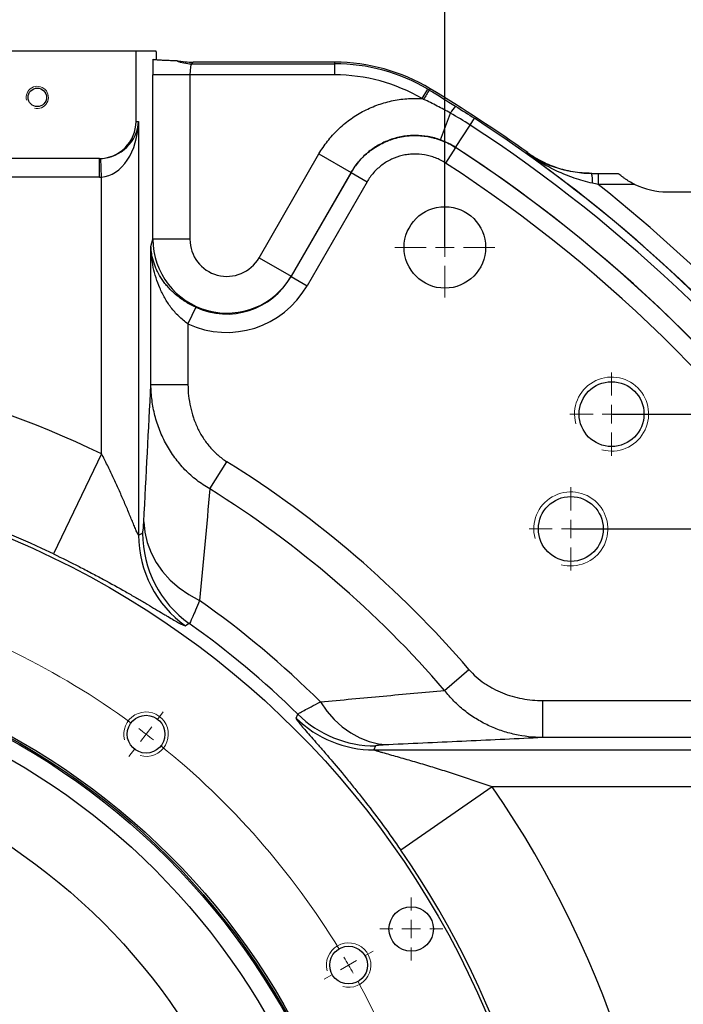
# Model space of a CAD drawing. Header units: millimetres. Extents: x -1 to 10933, y 0 to 7722.
# Tile 118 of 122: x 8247 to 8712, y 6018 to 6709. Entities that reach past the tile are written whole.
import ezdxf

# ---------------------------------------------------------------- set-up
doc = ezdxf.new("R2010")
doc.units = ezdxf.units.MM
doc.header["$LTSCALE"] = 13
doc.header["$PDSIZE"] = -1
doc.dimstyles.new('副本 efort-st-2', dxfattribs={"dimtxt": 100, "dimasz": 50, "dimexe": 1.25, "dimexo": 0.625, "dimtad": 1, "dimdec": 0, "dimlfac": 0.38492, "dimdsep": 46, "dimtxsty": 'Standard', "dimcen": 2.5, "dimclrd": 3, "dimclre": 3, "dimadec": 0, "dimazin": 0, "dimtfac": 1, "dimtmove": 0, "dimatfit": 3, "dimfxl": 1, "dimarcsym": 0})

# ---------------------------------------------------------------- blocks, each defined once
blk = doc.blocks.new('SW_CENTERMARKSYMBOL_10')
at = {"color": 0, "linetype": 'Continuous', "lineweight": 18}
for p, q in [((822.73, 724.89), (826.85, 730.25)), ((814.82, 714.58), (818.78, 719.73)), ((814.82, 714.58), (810.86, 709.42)), ((806.91, 704.26), (802.79, 698.9)), ((968.22, 559), (974.07, 562.38)), ((956.96, 552.5), (962.59, 555.75)), ((945.7, 546), (939.85, 542.62)), ((956.96, 552.5), (951.33, 549.25))]:
    blk.add_line(p, q, dxfattribs=at)
for start, end in [(53.84814, 73.65186), (52.5, 53.17407), (51.82593, 52.5), (31.34814, 51.15186), (30, 30.67407), (29.32593, 30), (8.84814, 28.65186)]:
    blk.add_arc((478.48, 276.25), 552.5, start, end, dxfattribs=at)
blk = doc.blocks.new('SW_CENTERMARKSYMBOL_11')
at = {"color": 0, "linetype": 'Continuous', "lineweight": 18}
for p, q in [((0, 13), (0, 22.1)), ((-13, 0), (-22.1, 0)), ((0, 0), (-6.5, 0)), ((0, 0), (0, 6.5)), ((0, 0), (0, -6.5)), ((0, 0), (6.5, 0)), ((13, 0), (22.1, 0)), ((0, -13), (0, -22.1))]:
    blk.add_line(p, q, dxfattribs=at)
blk = doc.blocks.new('SW_CENTERMARKSYMBOL_14')
at = {"color": 0, "linetype": 'Continuous', "lineweight": 18}
for p, q in [((0, 13), (0, 29.25)), ((-13, 0), (-29.25, 0)), ((0, 0), (-6.5, 0)), ((0, 0), (0, 6.5)), ((0, 0), (0, -6.5)), ((0, 0), (6.5, 0)), ((13, 0), (29.25, 0)), ((0, -13), (0, -29.25))]:
    blk.add_line(p, q, dxfattribs=at)
blk = doc.blocks.new('SW_CENTERMARKSYMBOL_15')
at = {"color": 0, "linetype": 'Continuous', "lineweight": 18}
for p, q in [((0, 13), (0, 29.25)), ((-13, 0), (-29.25, 0)), ((0, 0), (-6.5, 0)), ((0, 0), (0, 6.5)), ((0, 0), (0, -6.5)), ((0, 0), (6.5, 0)), ((13, 0), (29.25, 0)), ((0, -13), (0, -29.25))]:
    blk.add_line(p, q, dxfattribs=at)
blk = doc.blocks.new('SW_CENTERMARKSYMBOL_22')
at = {"color": 0, "linetype": 'Continuous', "lineweight": 18}
for p, q in [((0, 13), (0, 35.1)), ((-13, 0), (-35.1, 0)), ((0, 0), (-6.5, 0)), ((0, 0), (0, 6.5)), ((0, 0), (0, -6.5)), ((0, 0), (6.5, 0)), ((13, 0), (35.1, 0)), ((0, -13), (0, -35.1))]:
    blk.add_line(p, q, dxfattribs=at)
blk = doc.blocks.new('*D164')
at = {"color": 3, "lineweight": -2}
for p, q in [((7998.94, 5769.92), (7998.94, 7330.74)), ((8048.94, 7329.49), (9157.94, 7329.49)), ((9207.94, 6448.23), (9207.94, 7330.74))]:
    blk.add_line(p, q, dxfattribs=at)
at = {"color": 3}
for points in [[(8048.94, 7337.83), (8048.94, 7321.16), (7998.94, 7329.49)], [(9157.94, 7321.16), (9157.94, 7337.83), (9207.94, 7329.49)]]:
    blk.add_solid(points, dxfattribs=at)
at = {"layer": 'Defpoints', "color": 0}
for p in [(9207.94, 7329.49), (9207.94, 6447.6), (7998.94, 5769.29)]:
    blk.add_point(p, dxfattribs=at)
at = {"color": 0, "insert": (8603.44, 7380.12), "char_height": 100, "attachment_point": 5}
blk.add_mtext('465', dxfattribs=at)
blk = doc.blocks.new('*D165')
at = {"color": 3, "lineweight": -2}
for p, q in [((8544.94, 6549.92), (8544.94, 6925.52)), ((8778.94, 6315.92), (8778.94, 6925.52)), ((8728.94, 6924.27), (8594.94, 6924.27))]:
    blk.add_line(p, q, dxfattribs=at)
at = {"color": 3}
for points in [[(8594.94, 6932.6), (8594.94, 6915.93), (8544.94, 6924.27)], [(8728.94, 6915.93), (8728.94, 6932.6), (8778.94, 6924.27)]]:
    blk.add_solid(points, dxfattribs=at)
at = {"layer": 'Defpoints', "color": 0}
for p in [(8544.94, 6924.27), (8544.94, 6549.29), (8778.94, 6315.29)]:
    blk.add_point(p, dxfattribs=at)
at = {"color": 0, "insert": (8644.94, 6974.89), "char_height": 100, "attachment_point": 5}
blk.add_mtext('90', dxfattribs=at)
blk = doc.blocks.new('*D166')
at = {"color": 3, "lineweight": -2}
for p, q in [((7998.94, 5769.92), (7998.94, 6922)), ((8494.94, 6920.75), (8048.94, 6920.75)), ((8544.94, 6549.92), (8544.94, 6922))]:
    blk.add_line(p, q, dxfattribs=at)
at = {"color": 3}
for points in [[(8048.94, 6929.09), (8048.94, 6912.42), (7998.94, 6920.75)], [(8494.94, 6912.42), (8494.94, 6929.09), (8544.94, 6920.75)]]:
    blk.add_solid(points, dxfattribs=at)
at = {"layer": 'Defpoints', "color": 0}
for p in [(7998.94, 6920.75), (8544.94, 6549.29), (7998.94, 5769.29)]:
    blk.add_point(p, dxfattribs=at)
at = {"color": 0, "insert": (8293.09, 6971.38), "char_height": 100, "attachment_point": 5}
blk.add_mtext('210', dxfattribs=at)
blk = doc.blocks.new('*D182')
at = {"color": 3, "lineweight": -2}
for p, q in [((9386.7, 6482.29), (9386.7, 6656.02)), ((8662.56, 6432.29), (9387.95, 6432.29)), ((9386.7, 6351.69), (9386.7, 6432.29)), ((8633.96, 6351.69), (9387.95, 6351.69)), ((9386.7, 6301.69), (9386.7, 6251.69))]:
    blk.add_line(p, q, dxfattribs=at)
at = {"color": 3}
for points in [[(9378.37, 6482.29), (9395.04, 6482.29), (9386.7, 6432.29)], [(9395.04, 6301.69), (9378.37, 6301.69), (9386.7, 6351.69)]]:
    blk.add_solid(points, dxfattribs=at)
at = {"layer": 'Defpoints', "color": 0}
for p in [(8661.94, 6432.29), (9386.7, 6432.29), (8633.34, 6351.69)]:
    blk.add_point(p, dxfattribs=at)
at = {"color": 0, "insert": (9336.08, 6595.34), "char_height": 100, "attachment_point": 5, "rotation": 90}
blk.add_mtext('31', dxfattribs=at)
blk = doc.blocks.new('*D183')
at = {"color": 3, "lineweight": -2}
for p, q in [((8633.96, 6351.69), (9390.15, 6351.69)), ((9388.9, 6301.69), (9388.9, 5819.29)), ((7999.56, 5769.29), (9390.15, 5769.29))]:
    blk.add_line(p, q, dxfattribs=at)
at = {"color": 3}
for points in [[(9397.23, 6301.69), (9380.57, 6301.69), (9388.9, 6351.69)], [(9380.57, 5819.29), (9397.23, 5819.29), (9388.9, 5769.29)]]:
    blk.add_solid(points, dxfattribs=at)
at = {"layer": 'Defpoints', "color": 0}
for p in [(8633.34, 6351.69), (7998.94, 5769.29), (9388.9, 5769.29)]:
    blk.add_point(p, dxfattribs=at)
at = {"color": 0, "insert": (9338.28, 6041.78), "char_height": 100, "attachment_point": 5, "rotation": 90}
blk.add_mtext('224', dxfattribs=at)

msp = doc.modelspace()

# ---------------------------------------------------------------- linework, layer by layer
at = {"color": 7, "linetype": 'Continuous', "lineweight": 25}
for p, q in [((8328.23, 6687.09), (7669.64, 6687.09)), ((8328.23, 6637.69), (8328.23, 6687.09)), ((8342.3, 6687.09), (8328.23, 6687.09)), ((8342.3, 6686.69), (8342.3, 6687.09)), ((8368.29, 6679.29), (8367.19, 6678.19)), ((8367.19, 6678.19), (8467.66, 6678.19)), ((8467.66, 6679.29), (8368.29, 6679.29)), ((8467.66, 6678.19), (8467.66, 6679.29)), ((8467.66, 6670.4), (8467.66, 6678.19)), ((8340.06, 6555.06), (8340.06, 6670.4)), ((8366.05, 6670.4), (8340.06, 6670.4)), ((8366.05, 6670.4), (8366.05, 6555.06)), ((8467.66, 6670.4), (8366.05, 6670.4)), ((8528.97, 6653.73), (8532.92, 6660.45)), ((8534.62, 6660.72), (8534.05, 6659.78)), ((8541.97, 6624.73), (8548.86, 6643.53)), ((8328.23, 6637.69), (8330.01, 6637.69)), ((8330.01, 6637.69), (8330.01, 6347.35)), ((8552.44, 6619.48), (8562.67, 6635.18)), ((8562.67, 6635.18), (8565.74, 6639.9)), ((8414.53, 6542.07), (8456.58, 6614.9)), ((8456.58, 6614.9), (8479.09, 6601.9)), ((8552.46, 6619.4), (8545.37, 6608.52)), ((8552.44, 6619.48), (8552.46, 6619.4)), ((8302.21, 6611.69), (7695.66, 6611.69)), ((8302.67, 6611.69), (8302.21, 6611.69)), ((8302.67, 6598.69), (8302.67, 6611.69)), ((8304.03, 6598.71), (8303.57, 6611.71)), ((8436.99, 6528.9), (8479.1, 6601.84)), ((8479.09, 6601.9), (8437.04, 6529.08)), ((8479.1, 6601.84), (8479.09, 6601.9)), ((8479.1, 6601.84), (8490.35, 6595.34)), ((8652.56, 6601.29), (8652.56, 6593.49)), ((8652.56, 6601.29), (8666.54, 6601.29)), ((8302.67, 6598.69), (7695.21, 6598.69)), ((8304.03, 6404.45), (8304.03, 6598.71)), ((8490.35, 6595.34), (8448.24, 6522.4)), ((8678.27, 6593.49), (8652.56, 6593.49)), ((8700.94, 6588.29), (8849.14, 6588.29)), ((8338.7, 6549.98), (8340.06, 6555.06)), ((8366.05, 6555.06), (8340.06, 6555.06)), ((8338.7, 6452.98), (8338.7, 6549.98)), ((8414.53, 6542.07), (8437.04, 6529.08)), ((8437.04, 6529.08), (8436.99, 6528.9)), ((8436.99, 6528.9), (8448.24, 6522.4)), ((8370.1, 6507.29), (8364.69, 6495.59)), ((8364.69, 6495.59), (8364.69, 6452.98)), ((8338.7, 6452.98), (8364.69, 6452.98)), ((8304.03, 6404.45), (8270.28, 6334.18)), ((8380.04, 6379.79), (8391.96, 6398.89)), ((8330.01, 6347.35), (8332.82, 6348.8)), ((8365.61, 6285.26), (8362.94, 6283.72)), ((8544.78, 6238.34), (8561.86, 6253.01)), ((8613.6, 6205.26), (8613.6, 6231.24)), ((8613.6, 6231.24), (8813.8, 6231.24)), ((8440.51, 6218.9), (8441.74, 6221.62)), ((8496.27, 6199.37), (8495.13, 6196.57)), ((8848.62, 6205.26), (8613.6, 6205.26)), ((8495.13, 6196.57), (8793.38, 6196.57)), ((8578.14, 6170.58), (8514.06, 6126.19)), ((8777.42, 6170.58), (8578.14, 6170.58))]:
    msp.add_line(p, q, dxfattribs=at)
at = {"color": 7, "linetype": 'Continuous', "lineweight": 25, "flags": 128}
for points in [[(8601.29, 6615.78), (8602.01, 6615.8), (8602.67, 6615.82), (8603.05, 6615.84)], [(8333.66, 6356.7), (8334.35, 6349.34), (8336.04, 6342.07), (8338.73, 6335), (8342.36, 6328.21), (8346.9, 6321.79), (8352.29, 6315.83), (8358.46, 6310.4), (8365.32, 6305.58), (8372.78, 6301.43)], [(8457.64, 6230.28), (8462.23, 6223.76), (8467.35, 6217.91), (8472.93, 6212.8), (8478.91, 6208.49), (8485.22, 6205.05), (8491.77, 6202.5), (8498.49, 6200.88), (8505.29, 6200.22)]]:
    msp.add_lwpolyline(points, dxfattribs=at)
at = {"color": 7, "linetype": 'Continuous', "lineweight": 25}
for centre, radius in [((8258.94, 6654.59), 6.5), ((8544.94, 6549.29), 28.6), ((8661.94, 6432.29), 22.75), ((7998.94, 5769.29), 624), ((8633.34, 6351.69), 22.75), ((7998.94, 5769.29), 499.2), ((7998.94, 5769.29), 497.9), ((7998.94, 5769.29), 496.86), ((7998.94, 5769.29), 484.9), ((8335.28, 6207.62), 13.26), ((7998.94, 5769.29), 432.9), ((8521.32, 6070.89), 15.6), ((8477.42, 6045.54), 13.26)]:
    msp.add_circle(centre, radius, dxfattribs=at)
for centre, radius, start, end in [((8367.22, 6704.19), 26, 246.32719, 269.92744), ((8467.66, 6549.29), 130, 58.99728, 90), ((8467.66, 6549.29), 128.9, 59.58245, 90), ((8467.66, 6549.29), 121.11, 59.58245, 90), ((8772.05, 6509.83), 281.3, 147.78675, 149.35125), ((7998.94, 5769.29), 1040, 54.48743, 58.99728), ((8575.66, 6628), 30.97, 138.66688, 149.89771), ((7998.94, 5769.29), 1033.23, 35.08508, 56.93407), ((7998.94, 5769.29), 1038.86, 35.08508, 56.93407), ((7998.94, 5769.29), 1014.49, 35.04786, 56.93407), ((7998.94, 5769.29), 1014.44, 33.06906, 56.93094), ((7998.94, 5769.29), 1038.93, 35.09695, 54.56468), ((7998.94, 5769.29), 1001.45, 33.06906, 56.93094), ((8628.93, 6595.94), 19.68, 355.35624, 15.77269), ((7998.94, 5769.29), 1051.92, 35.09695, 51.58408), ((8700.94, 6640.29), 52, 244.15807, 270), ((7998.94, 5769.29), 704.64, 64.34325, 115.65675), ((7998.94, 5769.29), 626.68, 64.34325, 115.65675), ((7998.94, 5769.29), 742.2, 40.67285, 58.02566), ((7998.94, 5769.29), 719.69, 40.67285, 58.02566), ((8408.07, 6347.41), 78.05, 180.03799, 234.6794), ((8410.87, 6348.86), 78.05, 180.03789, 234.56246), ((7998.94, 5769.29), 650.33, 45.14242, 54.91041), ((7998.94, 5769.29), 632.99, 45.60953, 54.60035), ((8496.31, 6277.42), 78.05, 225.63895, 269.97058), ((8495.17, 6274.62), 78.05, 225.54651, 269.97051), ((7998.94, 5769.29), 704.64, 324.02798, 34.7156), ((7998.94, 5769.29), 626.68, 324.02798, 34.7156)]:
    msp.add_arc(centre, radius, start, end, dxfattribs=at)
at = {"color": 7, "linetype": 'Continuous', "lineweight": 18}
for centre, radius in [((8258.94, 6654.59), 7.8), ((8661.94, 6432.29), 26), ((8633.34, 6351.69), 26), ((8335.28, 6207.62), 15.6), ((8477.42, 6045.54), 15.6)]:
    msp.add_arc(centre, radius, 255, 195, dxfattribs=at)
at = {"color": 7, "linetype": 'Continuous', "lineweight": 25}
for centre, major_axis, ratio, start_param, end_param in [((8342.57, 6686.69), (0, 7.8), 0.034921, 1.570796, 2.40286), ((8341.24, 6670.4), (0, 33.8), 0.034921, 1.237206, 1.570796), ((8355.31, 6692.3), (28.95, -6.83), 0.382382, 4.852887, 5.264989), ((8367.23, 6670.4), (0, 7.8), 0.151323, 0.034907, 1.570796), ((8302.21, 6637.69), (-26.02, 0), 0.999391, 1.570796, 3.141593), ((8304.03, 6637.69), (19, 18.73), 0.948985, 3.942991, 5.478881), ((8304.03, 6637.69), (1.63, 38.98), 0.665613, 3.204319, 4.740209), ((8302.67, 6637.69), (26.03, 0), 0.998783, 4.712389, 4.747296), ((8302.67, 6637.69), (-39.02, 0), 0.999391, 1.570796, 1.605703), ((8392.06, 6555.18), (13.46, 50.23), 0.999959, 1.83486, 4.448326), ((8392.06, 6555.18), (-6.79, -25.34), 0.99102, 4.976452, 7.589918), ((8392.06, 6555.18), (13.64, 50.91), 0.98661, 2.971175, 4.448326), ((8392.06, 6555.18), (-16.98, -63.35), 0.99102, 6.112768, 7.589918)]:
    msp.add_ellipse(centre, major_axis=major_axis, ratio=ratio, start_param=start_param, end_param=end_param, dxfattribs=at)
for points, knots in [([(8340.13, 6681.46), (8340.23, 6681.36), (8340.81, 6681.26), (8342.06, 6681.13), (8342.33, 6681.11), (8342.93, 6681.06), (8343.25, 6681.03), (8344.27, 6680.96), (8345.04, 6680.92), (8346.71, 6680.83), (8347.61, 6680.79), (8349.53, 6680.71), (8350.54, 6680.67), (8352.07, 6680.61), (8352.58, 6680.59), (8353.6, 6680.56), (8354.1, 6680.54), (8355.07, 6680.5), (8355.52, 6680.47), (8356.31, 6680.43), (8356.63, 6680.41), (8356.78, 6680.38)], [0, 0, 0, 0, 0.25, 0.25, 0.3125, 0.3125, 0.375, 0.375, 0.5, 0.5, 0.625, 0.625, 0.75, 0.75, 0.8125, 0.8125, 0.875, 0.875, 0.9375, 0.9375, 1, 1, 1, 1]), ([(8456.58, 6614.9), (8458.39, 6618.02), (8460.39, 6621), (8464.81, 6626.67), (8467.22, 6629.36), (8472.44, 6634.42), (8475.2, 6636.75), (8480.99, 6640.98), (8484.03, 6642.9), (8488.81, 6645.46), (8490.44, 6646.27), (8493.75, 6647.76), (8495.42, 6648.44), (8500.49, 6650.31), (8503.94, 6651.32), (8509.2, 6652.47), (8510.98, 6652.79), (8514.55, 6653.32), (8516.37, 6653.52), (8521.79, 6653.93), (8525.39, 6653.95), (8528.97, 6653.73)], [0, 0, 0, 0, 0.125, 0.125, 0.25, 0.25, 0.375, 0.375, 0.5, 0.5, 0.5625, 0.5625, 0.625, 0.625, 0.75, 0.75, 0.8125, 0.8125, 0.875, 0.875, 1, 1, 1, 1]), ([(8548.86, 6643.53), (8545.79, 6645.26), (8542.68, 6646.92), (8536.4, 6650.15), (8533.24, 6651.71), (8530.05, 6653.22)], [0, 0, 0, 0, 0.5, 0.5, 1, 1, 1, 1]), ([(8541.97, 6624.73), (8540.55, 6625.25), (8539.11, 6625.71), (8536.17, 6626.5), (8534.68, 6626.84), (8530.21, 6627.64), (8527.21, 6627.91), (8522.68, 6627.92), (8521.16, 6627.85), (8518.12, 6627.59), (8516.61, 6627.4), (8512.14, 6626.61), (8509.23, 6625.84), (8504.97, 6624.29), (8503.57, 6623.72), (8500.8, 6622.43), (8499.45, 6621.73), (8495.52, 6619.46), (8493.05, 6617.73), (8489.58, 6614.82), (8488.45, 6613.79), (8486.29, 6611.63), (8485.27, 6610.51), (8482.35, 6607.03), (8480.61, 6604.55), (8479.09, 6601.9)], [0, 0, 0, 0, 0.0625, 0.0625, 0.125, 0.125, 0.25, 0.25, 0.3125, 0.3125, 0.375, 0.375, 0.5, 0.5, 0.5625, 0.5625, 0.625, 0.625, 0.75, 0.75, 0.8125, 0.8125, 0.875, 0.875, 1, 1, 1, 1]), ([(8479.1, 6601.84), (8480.88, 6604.91), (8482.94, 6607.76), (8486.45, 6611.71), (8487.7, 6612.97), (8490.3, 6615.36), (8491.66, 6616.48), (8495.87, 6619.62), (8498.88, 6621.42), (8505.3, 6624.43), (8508.62, 6625.58), (8513.72, 6626.8), (8515.45, 6627.12), (8518.95, 6627.59), (8520.72, 6627.74), (8526, 6627.9), (8529.49, 6627.66), (8533.82, 6626.91), (8534.68, 6626.74), (8536.41, 6626.35), (8537.27, 6626.13), (8539.82, 6625.42), (8541.48, 6624.86), (8546.37, 6622.94), (8549.49, 6621.34), (8552.46, 6619.4)], [0, 0, 0, 0, 0.125, 0.125, 0.1875, 0.1875, 0.25, 0.25, 0.375, 0.375, 0.5, 0.5, 0.5625, 0.5625, 0.625, 0.625, 0.75, 0.75, 0.78125, 0.78125, 0.8125, 0.8125, 0.875, 0.875, 1, 1, 1, 1]), ([(8552.44, 6619.48), (8550.8, 6620.55), (8549.1, 6621.52), (8545.61, 6623.27), (8543.81, 6624.05), (8541.97, 6624.73)], [0, 0, 0, 0, 0.5, 0.5, 1, 1, 1, 1]), ([(8545.37, 6608.52), (8543.14, 6609.97), (8540.8, 6611.17), (8537.14, 6612.61), (8535.89, 6613.03), (8533.34, 6613.75), (8532.04, 6614.04), (8528.14, 6614.71), (8525.52, 6614.9), (8521.57, 6614.77), (8520.24, 6614.66), (8517.61, 6614.31), (8516.32, 6614.07), (8512.49, 6613.15), (8510, 6612.29), (8505.18, 6610.03), (8502.93, 6608.68), (8499.77, 6606.33), (8498.75, 6605.49), (8496.8, 6603.7), (8495.86, 6602.75), (8493.23, 6599.78), (8491.68, 6597.65), (8490.35, 6595.34)], [0, 0, 0, 0, 0.125, 0.125, 0.1875, 0.1875, 0.25, 0.25, 0.375, 0.375, 0.4375, 0.4375, 0.5, 0.5, 0.625, 0.625, 0.75, 0.75, 0.8125, 0.8125, 0.875, 0.875, 1, 1, 1, 1]), ([(8647.86, 6601.29), (8645.61, 6601.29), (8643.4, 6601.39), (8639.03, 6601.75), (8636.86, 6602.02), (8630.54, 6603.06), (8626.53, 6604.05), (8620.73, 6605.92), (8618.83, 6606.62), (8615.11, 6608.13), (8613.28, 6608.95), (8607.93, 6611.58), (8604.54, 6613.56), (8601.29, 6615.78)], [0, 0, 0, 0, 0.125, 0.125, 0.25, 0.25, 0.5, 0.5, 0.625, 0.625, 0.75, 0.75, 1, 1, 1, 1]), ([(8648.54, 6594.35), (8646.34, 6594.82), (8644.18, 6595.36), (8639.9, 6596.57), (8637.79, 6597.25), (8631.55, 6599.42), (8627.53, 6601.07), (8619.69, 6604.72), (8615.86, 6606.73), (8608.42, 6611.03), (8604.81, 6613.33), (8601.29, 6615.78)], [0, 0, 0, 0, 0.125, 0.125, 0.25, 0.25, 0.5, 0.5, 0.75, 0.75, 1, 1, 1, 1]), ([(8603.05, 6615.84), (8606.37, 6613.47), (8609.83, 6611.39), (8617.02, 6607.78), (8620.76, 6606.26), (8628.52, 6603.77), (8632.45, 6602.85), (8638.41, 6601.92), (8640.41, 6601.68), (8643.43, 6601.45), (8644.44, 6601.39), (8645.96, 6601.33), (8646.47, 6601.32), (8647.48, 6601.3), (8647.99, 6601.29), (8648.5, 6601.29)], [0, 0, 0, 0, 0.25, 0.25, 0.5, 0.5, 0.75, 0.75, 0.875, 0.875, 0.9375, 0.9375, 0.96875, 0.96875, 1, 1, 1, 1]), ([(8678.27, 6593.49), (8676.93, 6594.14), (8675.64, 6594.84), (8673.77, 6595.95), (8673.15, 6596.33), (8671.95, 6597.11), (8671.36, 6597.52), (8670.23, 6598.32), (8669.69, 6598.72), (8668.69, 6599.49), (8668.24, 6599.85), (8667.65, 6600.34), (8667.47, 6600.49), (8667.15, 6600.76), (8667.01, 6600.88), (8666.66, 6601.18), (8666.54, 6601.29), (8666.54, 6601.29)], [0, 0, 0, 0, 0.25, 0.25, 0.375, 0.375, 0.5, 0.5, 0.625, 0.625, 0.75, 0.75, 0.8125, 0.8125, 0.875, 0.875, 1, 1, 1, 1]), ([(8370.1, 6507.29), (8367.48, 6508.51), (8365.01, 6509.86), (8361.52, 6512.08), (8360.39, 6512.85), (8358.21, 6514.46), (8357.17, 6515.28), (8354.21, 6517.79), (8352.43, 6519.52), (8350.02, 6522.22), (8349.25, 6523.13), (8347.81, 6524.97), (8347.13, 6525.9), (8345.24, 6528.69), (8344.15, 6530.57), (8342.74, 6533.42), (8342.31, 6534.38), (8341.52, 6536.31), (8341.16, 6537.28), (8340.19, 6540.2), (8339.7, 6542.14), (8339.16, 6545.07), (8339.02, 6546.05), (8338.86, 6547.52), (8338.82, 6548.01), (8338.76, 6548.75), (8338.75, 6548.99), (8338.72, 6549.49), (8338.71, 6549.73), (8338.7, 6549.98)], [0, 0, 0, 0, 0.125, 0.125, 0.1875, 0.1875, 0.25, 0.25, 0.375, 0.375, 0.4375, 0.4375, 0.5, 0.5, 0.625, 0.625, 0.6875, 0.6875, 0.75, 0.75, 0.875, 0.875, 0.9375, 0.9375, 0.96875, 0.96875, 0.984375, 0.984375, 1, 1, 1, 1]), ([(8364.69, 6495.59), (8362.33, 6497.23), (8360.18, 6499.04), (8357.21, 6501.96), (8356.25, 6502.98), (8354.43, 6505.05), (8353.57, 6506.11), (8351.13, 6509.34), (8349.68, 6511.56), (8347.72, 6514.99), (8347.1, 6516.15), (8345.94, 6518.48), (8345.4, 6519.65), (8343.88, 6523.18), (8343, 6525.56), (8341.5, 6530.36), (8340.87, 6532.8), (8339.85, 6537.69), (8339.46, 6540.14), (8339.05, 6543.82), (8338.94, 6545.05), (8338.82, 6546.89), (8338.79, 6547.51), (8338.73, 6548.74), (8338.71, 6549.36), (8338.7, 6549.98)], [0, 0, 0, 0, 0.125, 0.125, 0.1875, 0.1875, 0.25, 0.25, 0.375, 0.375, 0.4375, 0.4375, 0.5, 0.5, 0.625, 0.625, 0.75, 0.75, 0.875, 0.875, 0.9375, 0.9375, 0.96875, 0.96875, 1, 1, 1, 1]), ([(8380.04, 6379.79), (8376.79, 6381.62), (8373.72, 6383.67), (8367.91, 6388.17), (8365.17, 6390.63), (8361.29, 6394.61), (8360.05, 6395.98), (8357.67, 6398.79), (8356.54, 6400.23), (8353.28, 6404.64), (8351.32, 6407.71), (8348.67, 6412.5), (8347.84, 6414.14), (8346.27, 6417.46), (8345.54, 6419.16), (8343.52, 6424.28), (8342.4, 6427.75), (8340.59, 6434.79), (8339.91, 6438.36), (8339.21, 6443.81), (8339.03, 6445.64), (8338.78, 6449.31), (8338.71, 6451.14), (8338.7, 6452.98)], [0, 0, 0, 0, 0.125, 0.125, 0.25, 0.25, 0.3125, 0.3125, 0.375, 0.375, 0.5, 0.5, 0.5625, 0.5625, 0.625, 0.625, 0.75, 0.75, 0.875, 0.875, 0.9375, 0.9375, 1, 1, 1, 1]), ([(8364.69, 6452.98), (8364.69, 6447.67), (8365.25, 6442.47), (8366.92, 6434.82), (8367.62, 6432.29), (8368.89, 6428.54), (8369.36, 6427.3), (8370.36, 6424.84), (8370.89, 6423.64), (8372.6, 6420.08), (8373.88, 6417.78), (8376.73, 6413.37), (8378.3, 6411.25), (8381.76, 6407.21), (8383.61, 6405.33), (8387.59, 6401.88), (8389.7, 6400.3), (8391.96, 6398.89)], [0, 0, 0, 0, 0.25, 0.25, 0.375, 0.375, 0.4375, 0.4375, 0.5, 0.5, 0.625, 0.625, 0.75, 0.75, 0.875, 0.875, 1, 1, 1, 1]), ([(8330.01, 6347.35), (8329.99, 6347.3), (8329.93, 6347.34), (8329.75, 6347.59), (8329.63, 6347.81), (8329.34, 6348.38), (8329.18, 6348.72), (8328.82, 6349.52), (8328.63, 6349.96), (8328.22, 6350.9), (8328, 6351.4), (8327.56, 6352.45), (8327.34, 6352.99), (8326.64, 6354.66), (8326.15, 6355.83), (8324.65, 6359.46), (8323.61, 6361.97), (8321.46, 6367.09), (8320.35, 6369.7), (8318.05, 6375), (8316.88, 6377.66), (8314.47, 6383.01), (8313.24, 6385.69), (8310.71, 6391.06), (8309.42, 6393.75), (8306.77, 6399.12), (8305.41, 6401.79), (8304.03, 6404.45)], [0, 0, 0, 0, 0.03125, 0.03125, 0.0625, 0.0625, 0.09375, 0.09375, 0.125, 0.125, 0.15625, 0.15625, 0.1875, 0.1875, 0.25, 0.25, 0.375, 0.375, 0.5, 0.5, 0.625, 0.625, 0.75, 0.75, 0.875, 0.875, 1, 1, 1, 1]), ([(8332.82, 6348.8), (8332.97, 6348.88), (8333.12, 6349.61), (8333.29, 6351.3), (8333.33, 6351.68), (8333.4, 6352.5), (8333.43, 6352.95), (8333.53, 6354.39), (8333.6, 6355.48), (8333.66, 6356.7)], [0, 0, 0, 0, 0.5, 0.5, 0.625, 0.625, 0.75, 0.75, 1, 1, 1, 1]), ([(8270.28, 6334.18), (8276.37, 6331.26), (8282.36, 6328.28), (8291.18, 6323.77), (8294.1, 6322.25), (8299.79, 6319.26), (8302.57, 6317.77), (8310.71, 6313.36), (8315.88, 6310.48), (8322.05, 6306.98), (8323.27, 6306.28), (8325.66, 6304.91), (8326.83, 6304.23), (8330.27, 6302.24), (8332.46, 6300.96), (8338.74, 6297.27), (8342.55, 6295), (8346.81, 6292.46), (8347.64, 6291.97), (8349.24, 6291.01), (8350.01, 6290.56), (8352.21, 6289.25), (8353.56, 6288.46), (8356, 6287.04), (8357.09, 6286.42), (8359.01, 6285.35), (8359.85, 6284.9), (8361.91, 6283.88), (8362.71, 6283.59), (8362.94, 6283.72)], [0, 0, 0, 0, 0.125, 0.125, 0.1875, 0.1875, 0.25, 0.25, 0.375, 0.375, 0.40625, 0.40625, 0.4375, 0.4375, 0.5, 0.5, 0.625, 0.625, 0.65625, 0.65625, 0.6875, 0.6875, 0.75, 0.75, 0.8125, 0.8125, 0.875, 0.875, 1, 1, 1, 1]), ([(8372.78, 6301.43), (8371.75, 6298.91), (8370.82, 6296.68), (8369.59, 6293.76), (8369.2, 6292.85), (8368.48, 6291.19), (8368.15, 6290.43), (8367.24, 6288.39), (8366.75, 6287.34), (8366.01, 6285.84), (8365.75, 6285.39), (8365.61, 6285.26)], [0, 0, 0, 0, 0.25, 0.25, 0.375, 0.375, 0.5, 0.5, 0.75, 0.75, 1, 1, 1, 1]), ([(8561.86, 6253.01), (8565.03, 6249.32), (8568.63, 6246.16), (8573.57, 6242.74), (8574.58, 6242.09), (8576.65, 6240.83), (8577.71, 6240.23), (8580.91, 6238.52), (8583.09, 6237.51), (8587.55, 6235.71), (8589.82, 6234.93), (8594.46, 6233.58), (8596.83, 6233.02), (8603.95, 6231.68), (8608.75, 6231.24), (8613.6, 6231.24)], [0, 0, 0, 0, 0.25, 0.25, 0.3125, 0.3125, 0.375, 0.375, 0.5, 0.5, 0.625, 0.625, 0.75, 0.75, 1, 1, 1, 1]), ([(8457.64, 6230.28), (8472.46, 6231.67), (8487.11, 6233.04), (8516.13, 6235.72), (8530.51, 6237.04), (8544.78, 6238.34)], [0, 0, 0, 0, 0.5, 0.5, 1, 1, 1, 1]), ([(8613.6, 6205.26), (8606.99, 6205.3), (8600.47, 6206.03), (8590.83, 6208.18), (8587.63, 6209.08), (8581.41, 6211.2), (8578.37, 6212.43), (8572.43, 6215.23), (8569.54, 6216.79), (8565.31, 6219.41), (8563.92, 6220.32), (8561.22, 6222.23), (8559.9, 6223.21), (8556.04, 6226.29), (8553.59, 6228.48), (8548.98, 6233.18), (8546.8, 6235.68), (8544.78, 6238.34)], [0, 0, 0, 0, 0.25, 0.25, 0.375, 0.375, 0.5, 0.5, 0.625, 0.625, 0.6875, 0.6875, 0.75, 0.75, 0.875, 0.875, 1, 1, 1, 1]), ([(8441.74, 6221.62), (8441.85, 6221.77), (8442.28, 6222.07), (8443.38, 6222.75), (8443.82, 6223.01), (8444.86, 6223.6), (8445.46, 6223.93), (8447.48, 6225.04), (8449.12, 6225.91), (8452.96, 6227.91), (8455.16, 6229.03), (8457.64, 6230.28)], [0, 0, 0, 0, 0.25, 0.25, 0.375, 0.375, 0.5, 0.5, 0.75, 0.75, 1, 1, 1, 1]), ([(8440.51, 6218.9), (8440.45, 6218.78), (8440.57, 6218.49), (8441.13, 6217.59), (8441.58, 6216.98), (8442.78, 6215.45), (8443.53, 6214.53), (8445.31, 6212.43), (8446.33, 6211.23), (8449.81, 6207.23), (8452.56, 6204.1), (8457.2, 6198.77), (8458.83, 6196.89), (8462.26, 6192.92), (8464.02, 6190.87), (8469.45, 6184.48), (8473.24, 6179.95), (8479.14, 6172.73), (8481.14, 6170.25), (8485.2, 6165.15), (8487.28, 6162.52), (8493.49, 6154.53), (8497.62, 6149.06), (8505.86, 6137.85), (8509.97, 6132.1), (8514.06, 6126.19)], [0, 0, 0, 0, 0.0625, 0.0625, 0.125, 0.125, 0.1875, 0.1875, 0.25, 0.25, 0.375, 0.375, 0.4375, 0.4375, 0.5, 0.5, 0.625, 0.625, 0.6875, 0.6875, 0.75, 0.75, 0.875, 0.875, 1, 1, 1, 1]), ([(8505.29, 6200.22), (8502.57, 6200.09), (8500.36, 6199.96), (8498.38, 6199.78), (8498.03, 6199.75), (8497.42, 6199.67), (8497.17, 6199.64), (8496.54, 6199.52), (8496.31, 6199.45), (8496.27, 6199.37)], [0, 0, 0, 0, 0.5, 0.5, 0.625, 0.625, 0.75, 0.75, 1, 1, 1, 1]), ([(8613.6, 6205.26), (8595.97, 6204.4), (8578.17, 6203.56), (8542.1, 6201.88), (8523.84, 6201.04), (8505.29, 6200.22)], [0, 0, 0, 0, 0.5, 0.5, 1, 1, 1, 1]), ([(8578.14, 6170.58), (8570.71, 6173.26), (8563.28, 6175.81), (8552.15, 6179.46), (8548.44, 6180.65), (8541.02, 6182.98), (8537.32, 6184.12), (8529.92, 6186.35), (8526.22, 6187.45), (8518.89, 6189.58), (8515.25, 6190.62), (8509.92, 6192.14), (8508.16, 6192.63), (8504.73, 6193.61), (8503.06, 6194.08), (8500.67, 6194.76), (8499.89, 6194.99), (8498.43, 6195.41), (8497.74, 6195.62), (8496.83, 6195.9), (8496.55, 6195.99), (8496.04, 6196.16), (8495.81, 6196.23), (8495.44, 6196.37), (8495.3, 6196.43), (8495.13, 6196.52), (8495.1, 6196.55), (8495.13, 6196.57)], [0, 0, 0, 0, 0.25, 0.25, 0.375, 0.375, 0.5, 0.5, 0.625, 0.625, 0.75, 0.75, 0.8125, 0.8125, 0.875, 0.875, 0.90625, 0.90625, 0.9375, 0.9375, 0.953125, 0.953125, 0.96875, 0.96875, 0.984375, 0.984375, 1, 1, 1, 1])]:
    msp.add_open_spline(points, degree=3, knots=knots, dxfattribs=at)
for points in [[(8532.92, 6660.45), (8533.3, 6660.23), (8533.68, 6660), (8534.05, 6659.78)], [(8534.05, 6659.78), (8540.22, 6656.07), (8546.33, 6652.29), (8552.4, 6648.45)], [(8530.05, 6653.22), (8529.69, 6653.39), (8529.33, 6653.56), (8528.97, 6653.73)], [(8562.67, 6635.18), (8558.16, 6638.12), (8553.56, 6640.91), (8548.86, 6643.53)], [(8552.4, 6648.45), (8556.86, 6645.63), (8561.31, 6642.78), (8565.74, 6639.9)], [(8647.86, 6601.29), (8649.42, 6601.29), (8650.99, 6601.29), (8652.56, 6601.29)], [(8652.56, 6593.49), (8651.22, 6593.78), (8649.88, 6594.06), (8648.54, 6594.35)], [(8333.66, 6356.7), (8335.33, 6389.25), (8337.01, 6421.29), (8338.7, 6452.98)], [(8380.04, 6379.79), (8377.7, 6353.89), (8375.29, 6327.8), (8372.78, 6301.43)]]:
    msp.add_open_spline(points, degree=3, dxfattribs=at)

# ---------------------------------------------------------------- block references
at = {"color": 7, "linetype": 'Continuous', "lineweight": 18, "true_color": 0xffffff}
for name, p in [('SW_CENTERMARKSYMBOL_22', (8544.94, 6549.29)), ('SW_CENTERMARKSYMBOL_14', (8661.94, 6432.29)), ('SW_CENTERMARKSYMBOL_15', (8633.34, 6351.69)), ('SW_CENTERMARKSYMBOL_10', (7520.46, 5493.04)), ('SW_CENTERMARKSYMBOL_11', (8521.32, 6070.89))]:
    msp.add_blockref(name, p, dxfattribs=at)

# ---------------------------------------------------------------- dimensions: what is measured, and where the dimension line sits
at = {"color": 0}
dim = msp.add_linear_dim(base=(9207.94, 7329.49), p1=(7998.94, 5769.29), p2=(9207.94, 6447.6), dimstyle='副本 efort-st-2', dxfattribs=at)
dim.commit()
dim.dimension.update_dxf_attribs({"geometry": '*D164', "text_midpoint": (8603.44, 7380.12)})
for base, p1, p2, picture, middle in [((7998.94, 6920.75), (8544.94, 6549.29), (7998.94, 5769.29), '*D166', (8293.09, 6920.75)), ((8544.94, 6924.27), (8778.94, 6315.29), (8544.94, 6549.29), '*D165', (8644.94, 6924.27))]:
    dim = msp.add_linear_dim(base=base, p1=p1, p2=p2, dimstyle='副本 efort-st-2', dxfattribs=at)
    dim.commit()
    dim.dimension.update_dxf_attribs({"geometry": picture, "text_midpoint": middle, "dimtype": 160})
for base, p2, picture, middle in [((9386.7, 6432.29), (8661.94, 6432.29), '*D182', (9386.7, 6595.34)), ((9388.9, 5769.29), (7998.94, 5769.29), '*D183', (9388.9, 6041.78))]:
    dim = msp.add_linear_dim(base=base, p1=(8633.34, 6351.69), p2=p2, angle=90, dimstyle='副本 efort-st-2', dxfattribs=at)
    dim.commit()
    dim.dimension.update_dxf_attribs({"geometry": picture, "text_midpoint": middle, "dimtype": 160})

doc.saveas('drawing.dxf')
